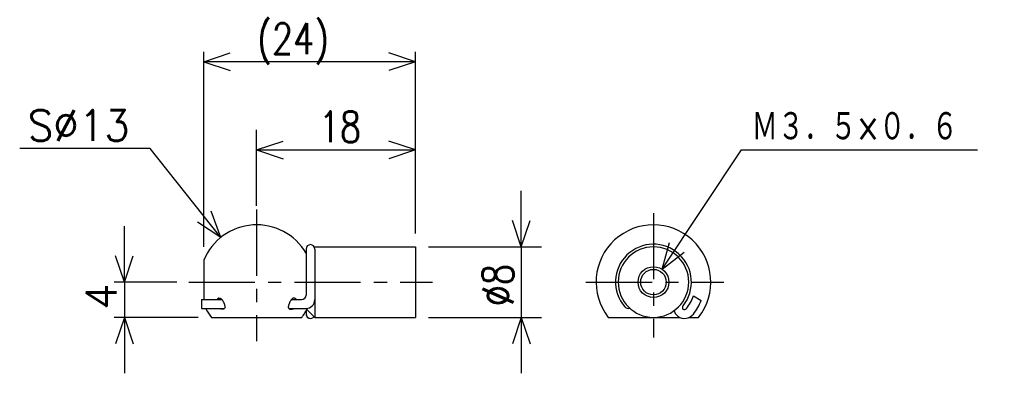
# Model space of a CAD drawing. Extents: x -139 to -27, y 133 to 173.
import ezdxf

# ---------------------------------------------------------------- set-up
doc = ezdxf.new("R2010")
doc.units = 0
doc.linetypes.add('CENTER', pattern=[12, 7.5, -1.5, 1.5, -1.5])
doc.layers.get('0').update_dxf_attribs({"linetype": 'CONTINUOUS'})
doc.styles.get("Standard").update_dxf_attribs({"font": 'txt', "bigfont": 'BIGFONT'})

msp = doc.modelspace()

# ---------------------------------------------------------------- linework, layer by layer
at = {"color": 7, "linetype": 'CONTINUOUS'}
for p, q in [((-118.06676, 147.17462), (-118.06676, 169.31763)), ((-118.06676, 168.17462), (-115.06676, 169.17462)), ((-94.066757, 168.17462), (-97.066757, 169.17462)), ((-94.066757, 148.67464), (-94.066757, 169.31763)), ((-94.066757, 168.17462), (-118.06676, 168.17462)), ((-118.06676, 168.17462), (-115.06676, 167.17462)), ((-94.066757, 168.17462), (-97.066757, 167.17462)), ((-112.06676, 151.83815), (-112.06676, 160.46062)), ((-112.06676, 158.17462), (-109.06676, 159.17462)), ((-94.066757, 158.17462), (-97.066757, 159.17462)), ((-124.15976, 158.32863), (-138.93732, 158.32863)), ((-116.12109, 148.25522), (-124.15976, 158.32863)), ((-112.06676, 158.17462), (-94.066757, 158.17462)), ((-112.06676, 158.17462), (-109.06676, 157.17462)), ((-94.066757, 158.17462), (-97.066757, 157.17462)), ((-66.096024, 144.63069), (-57.06675, 158.17462)), ((-57.06675, 158.17462), (-30.335651, 158.17462)), ((-82.066757, 147.17464), (-82.066757, 153.52464)), ((-116.12109, 148.25522), (-117.2107, 151.22385)), ((-116.12109, 148.25522), (-118.77396, 149.97636)), ((-82.066757, 147.17464), (-83.066757, 150.17464)), ((-82.066757, 147.17464), (-81.066757, 150.17464)), ((-127.06676, 143.17462), (-127.06676, 149.52462)), ((-66.096024, 144.63069), (-65.263975, 147.68154)), ((-106.46675, 146.92464), (-106.46675, 141.6918)), ((-105.53374, 147.17464), (-94.066757, 147.17464)), ((-105.46675, 146.92464), (-105.46675, 141.17464)), ((-94.066757, 147.17464), (-94.066757, 139.17464)), ((-92.566757, 147.17464), (-79.780754, 147.17464)), ((-82.066757, 147.17464), (-82.066757, 139.17464)), ((-66.096024, 144.63069), (-63.599874, 146.57214)), ((-127.06676, 143.17462), (-128.06676, 146.17462)), ((-127.06676, 143.17462), (-126.06676, 146.17462)), ((-118.06676, 145.67462), (-118.06676, 141.1918)), ((-121.11752, 143.17462), (-128.20976, 143.17462)), ((-127.06676, 143.17462), (-127.06676, 139.17462)), ((-118.30681, 141.1918), (-115.99925, 141.1918)), ((-118.30681, 141.1918), (-118.30681, 140.1918)), ((-108.13426, 141.1918), (-106.96675, 141.1918)), ((-105.46675, 141.1918), (-105.46675, 139.17464)), ((-105.46675, 141.1918), (-105.46675, 141.17464)), ((-62.529938, 141.60701), (-61.650711, 141.09938)), ((-118.30681, 140.1918), (-115.71167, 140.1918)), ((-108.42184, 140.1918), (-106.46675, 140.1918)), ((-106.46675, 139.87465), (-106.46675, 139.56258)), ((-106.35824, 140.06612), (-105.46675, 139.17464)), ((-118.69023, 139.17462), (-128.20976, 139.17462)), ((-127.06676, 139.17462), (-128.06676, 136.17462)), ((-127.06676, 139.17462), (-126.06676, 136.17462)), ((-127.06676, 139.17462), (-127.06676, 132.82462)), ((-117.19023, 139.17462), (-106.94328, 139.17462)), ((-105.46675, 139.17464), (-94.066757, 139.17464)), ((-92.566757, 139.17464), (-79.780754, 139.17464)), ((-82.066757, 139.17464), (-83.066757, 136.17464)), ((-82.066757, 139.17464), (-81.066757, 136.17464)), ((-82.066757, 139.17464), (-82.066757, 132.82464)), ((-72.190247, 139.17462), (-64.081505, 139.17462)), ((-64.542778, 139.53935), (-64.305656, 139.30223)), ((-63.0256, 139.17462), (-61.943264, 139.17462))]:
    msp.add_line(p, q, dxfattribs=at)
at = {"color": 7, "linetype": 'CENTER'}
for p, q in [((-112.06676, 151.40544), (-112.06676, 136.46342)), ((-67.066757, 150.99936), (-67.066757, 136.87749)), ((-119.77374, 143.17462), (-92.113228, 143.17462)), ((-74.718445, 143.17462), (-59.096325, 143.17462))]:
    msp.add_line(p, q, dxfattribs=at)
at = {"color": 7, "linetype": 'CONTINUOUS'}
for points in [[(-116.38947, 141.34807, 0.042432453), (-116.42539, 141.33548, 0.053795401), (-116.45813, 141.31634, 0.034162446), (-116.48678, 141.2916), (-116.51204, 141.26549, 0.053370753), (-116.53482, 141.23497, 0.072444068), (-116.54897, 141.19785)], [(-116.39502, 141.34693, -0.084931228), (-116.2908, 141.35601, -0.061742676), (-116.18667, 141.33467, -0.071495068), (-116.091, 141.28756, -0.079071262), (-116.01543, 141.21366, -0.022822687), (-115.95492, 141.12623, -0.006228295), (-115.89958, 141.03553, -0.0098178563), (-115.84649, 140.94348, -0.021324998), (-115.79929, 140.84831, -0.018468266), (-115.76011, 140.7494, -0.011931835), (-115.72706, 140.64848, -0.0035261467), (-115.69739, 140.5471, -0.0037702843), (-115.66784, 140.44412, -0.071135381), (-115.65319, 140.33852, -0.11492124), (-115.68056, 140.23764, -0.10401364), (-115.74796, 140.15625, -0.091313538), (-115.84171, 140.10694, -0.076997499), (-115.9459, 140.09157, -0.043702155), (-116.0513, 140.10167, -0.020718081), (-116.1554, 140.12452, -0.032531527), (-116.2563, 140.15813)], [(-107.7385, 141.34693, 0.084932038), (-107.84271, 141.35601, 0.061743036), (-107.94685, 141.33467, 0.071494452), (-108.04251, 141.28756, 0.079072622), (-108.11808, 141.21366, 0.022823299), (-108.17859, 141.12623, 0.0062286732), (-108.23393, 141.03553, 0.0098175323), (-108.28702, 140.94348, 0.021324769), (-108.33423, 140.84832, 0.018468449), (-108.37341, 140.7494, 0.011932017), (-108.40645, 140.64848, 0.0035264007), (-108.43612, 140.54711, 0.0037692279), (-108.46568, 140.44412, 0.071133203), (-108.48033, 140.33853, 0.11492187), (-108.45295, 140.23764, 0.10401357), (-108.38555, 140.15625, 0.091313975), (-108.29181, 140.10694, 0.076998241), (-108.18762, 140.09157, 0.043703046), (-108.08222, 140.10167, 0.020718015), (-107.97812, 140.12452, 0.032532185), (-107.87721, 140.15813)], [(-107.74405, 141.34807, -0.04243337), (-107.70812, 141.33548, -0.053796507), (-107.67539, 141.31634, -0.034161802), (-107.64674, 141.29159), (-107.62147, 141.26549, -0.05338187), (-107.59868, 141.23497, -0.072592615), (-107.58455, 141.19785)]]:
    msp.add_lwpolyline(points, format="xyb", dxfattribs=at)
for radius in [1.75, 1.45]:
    msp.add_circle((-67.066757, 143.17462), radius, dxfattribs=at)
for centre, radius, start, end in [((-112.06676, 143.17464), 6.5, 30.510267, 157.38026), ((-67.066757, 143.17462), 6.500015, 322.02022, 217.97976), ((-105.96675, 146.92464), 0.5, 0, 180), ((-67.066757, 143.17462), 4.300015, 321.18759, 220.79624), ((-67.066757, 143.17462), 4.000015, 270.15824, 269.84176), ((-106.96675, 141.6918), 0.5, 270, 0), ((-106.46675, 141.1918), 1, 270, 0), ((-67.066757, 143.17462), 4.800015, 321.32563, 340.93838), ((-67.066757, 143.17462), 5.800015, 321.32564, 339.03491), ((-112.06676, 143.17464), 6.5, 207.7638, 217.98003), ((-112.06676, 143.17464), 6.5, 322.01997, 332.85313), ((-69.943512, 140.6918), 0.5, 220.79683, 270), ((-69.943512, 140.6918), 0.5, 270, 290.63033), ((-63.482426, 140.29146), 1.3, 196.24613, 215.348), ((-63.482426, 140.29146), 0.3, 141.18727, 215.34882), ((-63.553555, 140.36258), 0.3, 234.65153, 321.32563), ((-105.96675, 139.56258), 0.5, 180, 270), ((-105.96675, 139.56258), 0.5, 180, 324.11789), ((-63.553555, 140.36258), 1.3, 234.65204, 321.44428)]:
    msp.add_arc(centre, radius, start, end, dxfattribs=at)

# ---------------------------------------------------------------- texts
for s, width, p in [('(24)', 0.8, (-112.00976, 169.04962)), ('S%%C13', 0.96386, (-138.02331, 159.20363)), ('18', 0.8, (-105.01778, 159.04962)), ('Ｍ３．５×０．６', 0.773088, (-55.935651, 159.04962))]:
    msp.add_text(s, height=3.5, dxfattribs=dict(at, width=width)).set_placement(p)
at = {"color": 7, "linetype": 'CONTINUOUS', "width": 0.8}
msp.add_text('%%C8', height=3.5, rotation=90.000003, dxfattribs=at).set_placement((-82.941757, 140.43162))
at = {"color": 7, "linetype": 'CONTINUOUS'}
msp.add_text('4', height=3.5, rotation=90.000003, dxfattribs=at).set_placement((-127.94176, 140.03162))

doc.saveas('drawing.dxf')
